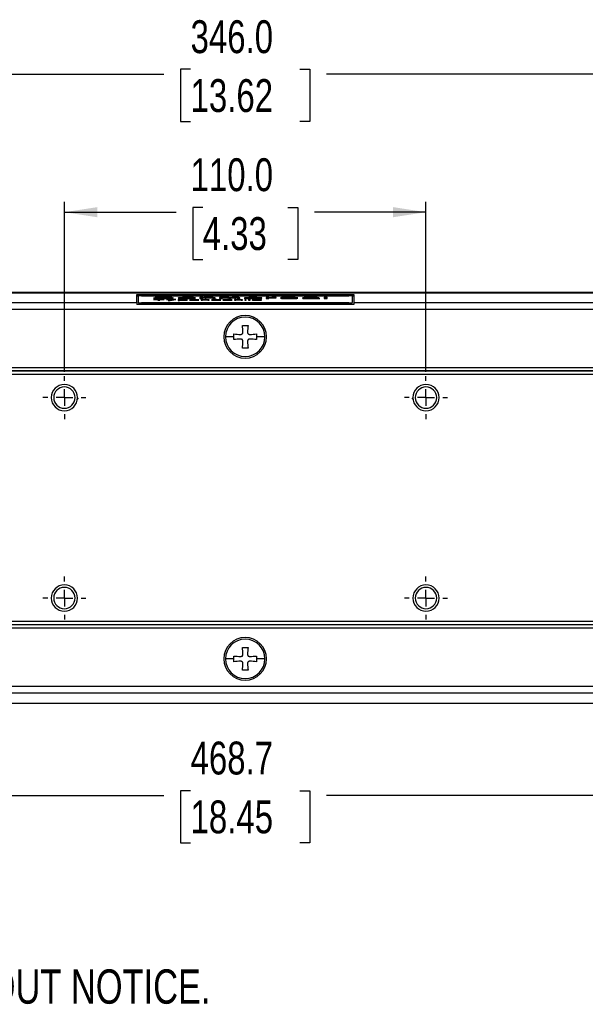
# Model space of a CAD drawing. Header units: millimetres. Extents: x 0 to 1118, y 0 to 848.
# Tile 2 of 17: x 345 to 517, y 48 to 348. Entities that reach past the tile are written whole.
import ezdxf

# ---------------------------------------------------------------- set-up
doc = ezdxf.new("R2010")
doc.units = ezdxf.units.MM
doc.linetypes.add('CENTERX2', pattern=[20.32, 12.7, -2.54, 2.54, -2.54])
doc.layers.add('CENTER', color=40, linetype='CENTERX2')
doc.layers.add('DIMENSIONS', color=140, linetype='Continuous', lineweight=25)
doc.layers.add('TEXT', color=140, linetype='Continuous', lineweight=25)
doc.styles.add('SLDTEXTSTYLE0', font='TXT', dxfattribs={"width": 0.75})
doc.dimstyles.new('SLDDIMSTYLE0', dxfattribs={"dimtxt": 10, "dimasz": 10, "dimexe": 0, "dimexo": 0.0625, "dimgap": 2.5, "dimtad": 0, "dimtih": 1, "dimtoh": 1, "dimdec": 1, "dimrnd": 1e-09, "dimzin": 12, "dimdsep": 46, "dimtxsty": 'SLDTEXTSTYLE0', "dimsah": 1, "dimcen": 0.09, "dimadec": 0, "dimazin": 3, "dimtfac": 1, "dimtdec": 1, "dimtofl": 0, "dimtmove": 0, "dimatfit": 3, "dimfxl": 0, "dimfrac": 2, "dimtolj": 1, "dimtzin": 12, "dimarcsym": 0})
doc.dimstyles.new('SLDDIMSTYLE2', dxfattribs={"dimtxt": 10, "dimasz": 10, "dimexe": 0, "dimexo": 0.0625, "dimgap": 2.5, "dimtad": 0, "dimtih": 1, "dimtoh": 1, "dimdec": 1, "dimrnd": 1e-09, "dimzin": 4, "dimdsep": 46, "dimtxsty": 'SLDTEXTSTYLE0', "dimsah": 1, "dimcen": 0.09, "dimadec": 0, "dimazin": 1, "dimtfac": 1, "dimtdec": 1, "dimtofl": 0, "dimtmove": 0, "dimatfit": 3, "dimfxl": 0, "dimfrac": 2, "dimtolj": 1, "dimtzin": 12, "dimarcsym": 0})

# ---------------------------------------------------------------- blocks, each defined once
blk = doc.blocks.new('SW_NOTE_0_2')
at = {"layer": 'TEXT', "color": 0, "insert": (7.83, -13.54), "char_height": 10.4394, "attachment_point": 1, "style": 'SLDTEXTSTYLE0'}
blk.add_mtext('1. DIMENSIONS CAN BE CHANGED BY MANUFACTURER WITHOUT NOTICE.', dxfattribs=at)
blk = doc.blocks.new('_D_8')
at = {"layer": 'DIMENSIONS'}
for p, q in [((358.36, 240.73), (358.36, 292.51)), ((400.43, 290.8), (397.39, 290.8)), ((397.39, 290.8), (397.39, 274.93)), ((426.29, 290.8), (429.34, 290.8)), ((429.34, 290.8), (429.34, 274.93)), ((468.36, 240.73), (468.36, 292.51)), ((358.36, 289.33), (392.31, 289.33)), ((468.36, 289.33), (434.41, 289.33)), ((397.39, 274.93), (400.43, 274.93)), ((429.34, 274.93), (426.29, 274.93))]:
    blk.add_line(p, q, dxfattribs=at)
for points in [[(358.36, 289.33), (368.36, 287.79), (368.36, 290.87)], [(468.36, 289.33), (458.36, 290.87), (458.36, 287.79)]]:
    blk.add_solid(points, dxfattribs=at)
at = {"layer": 'DIMENSIONS', "char_height": 10, "attachment_point": 1, "style": 'SLDTEXTSTYLE0'}
for s, insert in [('110.0', (396.74, 305.73)), ('4.33', (400.43, 287.82))]:
    blk.add_mtext(s, dxfattribs=dict(at, insert=insert))
blk = doc.blocks.new('_D_9')
at = {"layer": 'DIMENSIONS'}
for p, q in [((240.36, 241.24), (240.36, 334.51)), ((396.74, 332.8), (393.69, 332.8)), ((393.69, 332.8), (393.69, 316.93)), ((429.99, 332.8), (433.03, 332.8)), ((433.03, 332.8), (433.03, 316.93)), ((586.36, 241.24), (586.36, 334.51)), ((240.36, 331.33), (388.62, 331.33)), ((586.36, 331.33), (438.11, 331.33)), ((393.69, 316.93), (396.74, 316.93)), ((433.03, 316.93), (429.99, 316.93))]:
    blk.add_line(p, q, dxfattribs=at)
for points in [[(240.36, 331.33), (250.36, 329.79), (250.36, 332.87)], [(586.36, 331.33), (576.36, 332.87), (576.36, 329.79)]]:
    blk.add_solid(points, dxfattribs=at)
at = {"layer": 'DIMENSIONS', "char_height": 10, "attachment_point": 1, "style": 'SLDTEXTSTYLE0'}
for s, insert in [('346.0', (396.74, 347.73)), ('13.62', (396.74, 329.82))]:
    blk.add_mtext(s, dxfattribs=dict(at, insert=insert))
blk = doc.blocks.new('_D_10')
at = {"layer": 'DIMENSIONS'}
for p, q in [((179, 140.75), (179, 108.67)), ((647.73, 140.75), (647.73, 108.67)), ((179, 111.84), (388.62, 111.84)), ((396.74, 113.31), (393.69, 113.31)), ((393.69, 113.31), (393.69, 97.44)), ((429.99, 113.31), (433.03, 113.31)), ((433.03, 113.31), (433.03, 97.44)), ((647.73, 111.84), (438.11, 111.84)), ((393.69, 97.44), (396.74, 97.44)), ((433.03, 97.44), (429.99, 97.44))]:
    blk.add_line(p, q, dxfattribs=at)
for points in [[(179, 111.84), (189, 110.3), (189, 113.38)], [(647.73, 111.84), (637.73, 113.38), (637.73, 110.3)]]:
    blk.add_solid(points, dxfattribs=at)
at = {"layer": 'DIMENSIONS', "char_height": 10, "attachment_point": 1, "style": 'SLDTEXTSTYLE0'}
for s, insert in [('468.7', (396.74, 128.24)), ('18.45', (396.74, 110.33))]:
    blk.add_mtext(s, dxfattribs=dict(at, insert=insert))
blk = doc.blocks.new('SW_CENTERMARKSYMBOL_3')
at = {"layer": 'CENTER', "color": 0}
for p, q in [((0, 5.08), (0, 6.54)), ((-5.08, 0), (-6.54, 0)), ((0, 0), (-2.54, 0)), ((0, 0), (0, 2.54)), ((0, 0), (0, -2.54)), ((0, 0), (2.54, 0)), ((5.08, 0), (6.54, 0)), ((0, -5.08), (0, -6.54))]:
    blk.add_line(p, q, dxfattribs=at)
blk = doc.blocks.new('SW_CENTERMARKSYMBOL_4')
at = {"layer": 'CENTER', "color": 0}
for p, q in [((0, 5.08), (0, 6.54)), ((-5.08, 0), (-6.54, 0)), ((0, 0), (-2.54, 0)), ((0, 0), (0, 2.54)), ((0, 0), (0, -2.54)), ((0, 0), (2.54, 0)), ((5.08, 0), (6.54, 0)), ((0, -5.08), (0, -6.54))]:
    blk.add_line(p, q, dxfattribs=at)
blk = doc.blocks.new('SW_CENTERMARKSYMBOL_7')
at = {"layer": 'CENTER', "color": 0}
for p, q in [((0, 5.08), (0, 6.54)), ((-5.08, 0), (-6.54, 0)), ((0, 0), (-2.54, 0)), ((0, 0), (0, 2.54)), ((0, 0), (0, -2.54)), ((0, 0), (2.54, 0)), ((5.08, 0), (6.54, 0)), ((0, -5.08), (0, -6.54))]:
    blk.add_line(p, q, dxfattribs=at)
blk = doc.blocks.new('SW_CENTERMARKSYMBOL_8')
at = {"layer": 'CENTER', "color": 0}
for p, q in [((0, 5.08), (0, 6.54)), ((-5.08, 0), (-6.54, 0)), ((0, 0), (-2.54, 0)), ((0, 0), (0, 2.54)), ((0, 0), (0, -2.54)), ((0, 0), (2.54, 0)), ((5.08, 0), (6.54, 0)), ((0, -5.08), (0, -6.54))]:
    blk.add_line(p, q, dxfattribs=at)

msp = doc.modelspace()

# ---------------------------------------------------------------- linework, layer by layer
for p, q in [((244.54, 264.84), (582.19, 264.84)), ((582, 264.86), (244.72, 264.86)), ((380.36, 264.32), (446.36, 264.32)), ((380.36, 261.8), (380.36, 264.32)), ((380.86, 263.82), (380.36, 263.82)), ((380.86, 261.83), (380.86, 263.82)), ((381.86, 263.88), (444.86, 263.88)), ((446.36, 263.82), (445.86, 263.82)), ((445.86, 263.82), (445.86, 261.83)), ((446.36, 264.32), (446.36, 261.8)), ((244.72, 261.8), (380.36, 261.8)), ((380.36, 261.8), (380.36, 261.23)), ((446.36, 261.23), (380.36, 261.23)), ((380.86, 261.83), (380.86, 261.68)), ((444.86, 261.78), (381.86, 261.78)), ((381.86, 261.78), (381.86, 261.62)), ((381.86, 261.62), (444.86, 261.62)), ((386.42, 263.18), (385.42, 263.18)), ((385.42, 263.18), (385.59, 263.15)), ((388.75, 262.79), (385.42, 262.79)), ((385.42, 262.79), (385.42, 262.76)), ((385.42, 262.76), (386.82, 262.76)), ((385.59, 263.15), (386.09, 263.1)), ((386.09, 263.43), (385.92, 263.39)), ((385.92, 263.39), (385.92, 263.35)), ((385.92, 263.35), (386.09, 263.32)), ((386.76, 263.46), (386.09, 263.43)), ((386.09, 263.43), (386.09, 263.32)), ((386.09, 263.32), (386.76, 263.28)), ((386.09, 263.1), (386.92, 263.08)), ((386.59, 263.16), (386.42, 263.18)), ((386.42, 263.18), (386.42, 263.09)), ((386.76, 263.3), (386.58, 263.29)), ((387.09, 263.13), (386.59, 263.16)), ((386.59, 263.16), (386.59, 263.09)), ((387.42, 263.48), (386.76, 263.46)), ((386.76, 263.46), (386.76, 263.3)), ((386.92, 263.31), (386.76, 263.3)), ((386.76, 263.28), (387.42, 263.26)), ((386.82, 262.76), (386.82, 262.57)), ((387.35, 262.63), (386.82, 262.63)), ((386.82, 262.57), (387.35, 262.57)), ((386.92, 263.38), (387.09, 263.41)), ((386.92, 263.36), (386.92, 263.38)), ((387.09, 263.34), (386.92, 263.36)), ((386.92, 263.36), (386.92, 263.28)), ((386.92, 263.08), (387.76, 263.07)), ((387.09, 263.41), (387.59, 263.43)), ((387.59, 263.32), (387.09, 263.34)), ((387.09, 263.34), (387.09, 263.27)), ((387.76, 263.12), (387.09, 263.13)), ((387.09, 263.13), (387.09, 263.08)), ((387.35, 262.57), (387.35, 262.76)), ((387.35, 262.76), (388.75, 262.76)), ((388.09, 263.49), (387.42, 263.48)), ((387.42, 263.48), (387.42, 263.42)), ((387.42, 263.26), (388.09, 263.26)), ((387.59, 263.43), (388.09, 263.43)), ((388.09, 263.31), (387.59, 263.32)), ((387.59, 263.32), (387.59, 263.26)), ((389.09, 263.12), (387.76, 263.12)), ((387.76, 263.12), (387.76, 263.07)), ((387.76, 263.07), (389.09, 263.07)), ((388.92, 263.49), (388.09, 263.49)), ((388.09, 263.49), (388.09, 263.43)), ((388.09, 263.43), (389.09, 263.43)), ((389.09, 263.31), (388.09, 263.31)), ((388.09, 263.31), (388.09, 263.26)), ((388.09, 263.26), (389.09, 263.26)), ((388.75, 262.76), (388.75, 262.79)), ((389.76, 263.48), (388.92, 263.49)), ((388.92, 263.49), (388.92, 263.43)), ((389.09, 263.43), (389.59, 263.43)), ((389.92, 263.3), (389.09, 263.31)), ((389.09, 263.31), (389.09, 263.26)), ((389.09, 263.26), (389.76, 263.25)), ((389.76, 263.13), (389.09, 263.12)), ((389.09, 263.12), (389.09, 263.07)), ((389.09, 263.07), (389.92, 263.08)), ((389.45, 262.72), (390.67, 262.59)), ((389.97, 262.72), (389.45, 262.72)), ((389.59, 263.43), (389.92, 263.41)), ((390.42, 263.45), (389.76, 263.48)), ((389.76, 263.48), (389.76, 263.42)), ((389.76, 263.25), (390.26, 263.23)), ((390.26, 263.15), (389.76, 263.13)), ((389.76, 263.13), (389.76, 263.08)), ((389.92, 263.41), (390.09, 263.39)), ((390.59, 263.28), (389.92, 263.3)), ((389.92, 263.3), (389.92, 263.24)), ((389.92, 263.08), (390.59, 263.1)), ((390.93, 262.62), (389.97, 262.72)), ((389.97, 262.72), (389.97, 262.66)), ((390.67, 262.59), (389.97, 262.49)), ((389.97, 262.49), (390.5, 262.49)), ((390.09, 263.39), (391.09, 263.39)), ((390.26, 263.23), (390.59, 263.2)), ((390.59, 263.18), (390.26, 263.15)), ((390.26, 263.15), (390.26, 263.09)), ((390.92, 263.42), (390.42, 263.45)), ((390.42, 263.45), (390.42, 263.39)), ((390.5, 262.49), (392.25, 262.72)), ((391.26, 263.25), (390.59, 263.28)), ((390.59, 263.28), (390.59, 263.2)), ((390.59, 263.2), (390.59, 263.18)), ((390.59, 263.18), (390.59, 263.1)), ((390.59, 263.1), (391.26, 263.13)), ((390.84, 263.11), (390.59, 263.12)), ((390.67, 262.52), (390.67, 262.59)), ((391.09, 263.39), (390.92, 263.42)), ((390.92, 263.42), (390.92, 263.39)), ((391.72, 262.72), (390.93, 262.62)), ((390.93, 262.62), (390.93, 262.55)), ((391.59, 263.21), (391.26, 263.25)), ((391.26, 263.25), (391.26, 263.13)), ((391.26, 263.13), (391.59, 263.17)), ((391.59, 263.17), (391.59, 263.21)), ((392.25, 262.72), (391.72, 262.72)), ((391.72, 262.72), (391.72, 262.65)), ((393.09, 263.26), (392.92, 263.21)), ((392.92, 263.21), (393.09, 263.16)), ((393.38, 262.72), (392.95, 262.72)), ((392.95, 262.72), (392.95, 262.49)), ((393.38, 262.56), (392.95, 262.56)), ((392.95, 262.49), (393.38, 262.49)), ((393.42, 263.3), (393.09, 263.26)), ((393.09, 263.26), (393.09, 263.16)), ((393.09, 263.16), (393.42, 263.12)), ((393.42, 263.14), (393.34, 263.13)), ((393.38, 262.69), (393.38, 262.72)), ((393.47, 262.7), (393.38, 262.69)), ((393.38, 262.69), (393.38, 262.67)), ((393.56, 262.68), (393.38, 262.67)), ((393.38, 262.67), (393.38, 262.62)), ((393.38, 262.62), (393.56, 262.61)), ((393.38, 262.62), (393.38, 262.6)), ((393.38, 262.49), (393.38, 262.6)), ((393.38, 262.6), (393.47, 262.59)), ((393.76, 263.32), (393.42, 263.3)), ((393.42, 263.3), (393.42, 263.14)), ((393.76, 263.16), (393.42, 263.14)), ((393.42, 263.12), (393.76, 263.1)), ((393.65, 262.71), (393.47, 262.7)), ((393.47, 262.7), (393.47, 262.67)), ((393.47, 262.59), (393.65, 262.58)), ((393.82, 262.69), (393.56, 262.68)), ((393.56, 262.61), (393.82, 262.6)), ((393.56, 262.58), (393.56, 262.61)), ((393.82, 262.71), (393.65, 262.71)), ((393.65, 262.71), (393.65, 262.68)), ((393.65, 262.58), (393.82, 262.57)), ((394.26, 263.34), (393.76, 263.32)), ((393.76, 263.32), (393.76, 263.22)), ((393.76, 263.22), (393.92, 263.26)), ((393.76, 263.19), (393.76, 263.22)), ((394.09, 263.15), (393.76, 263.19)), ((393.76, 263.19), (393.76, 263.1)), ((393.76, 263.1), (394.26, 263.09)), ((394.17, 262.72), (393.82, 262.71)), ((393.82, 262.71), (393.82, 262.69)), ((394.17, 262.69), (393.82, 262.69)), ((393.82, 262.6), (394.17, 262.59)), ((393.82, 262.57), (393.82, 262.6)), ((393.82, 262.57), (394.17, 262.57)), ((393.92, 263.26), (394.09, 263.27)), ((394.09, 263.27), (394.59, 263.3)), ((394.59, 263.12), (394.09, 263.15)), ((394.09, 263.15), (394.09, 263.09)), ((394.7, 262.72), (394.17, 262.72)), ((394.17, 262.72), (394.17, 262.69)), ((394.7, 262.69), (394.17, 262.69)), ((394.17, 262.57), (394.17, 262.59)), ((394.17, 262.59), (394.52, 262.59)), ((394.17, 262.57), (394.7, 262.57)), ((394.76, 263.35), (394.26, 263.34)), ((394.26, 263.34), (394.26, 263.28)), ((394.26, 263.09), (394.76, 263.08)), ((394.52, 262.59), (394.87, 262.6)), ((394.52, 262.57), (394.52, 262.59)), ((394.59, 263.3), (394.92, 263.31)), ((395.59, 263.1), (394.59, 263.12)), ((394.59, 263.12), (394.59, 263.08)), ((395.05, 262.71), (394.7, 262.72)), ((394.7, 262.72), (394.7, 262.69)), ((395.05, 262.68), (394.7, 262.69)), ((394.7, 262.57), (395.05, 262.57)), ((395.76, 263.35), (394.76, 263.35)), ((394.76, 263.35), (394.76, 263.31)), ((394.76, 263.08), (395.76, 263.07)), ((394.87, 262.6), (395.13, 262.61)), ((394.87, 262.57), (394.87, 262.6)), ((394.92, 263.31), (395.59, 263.32)), ((395.31, 262.7), (395.05, 262.71)), ((395.05, 262.71), (395.05, 262.68)), ((395.22, 262.67), (395.05, 262.68)), ((395.05, 262.57), (395.31, 262.58)), ((395.13, 262.61), (395.22, 262.61)), ((395.13, 262.58), (395.13, 262.61)), ((395.31, 262.66), (395.22, 262.67)), ((395.22, 262.61), (395.31, 262.63)), ((395.22, 262.58), (395.22, 262.61)), ((395.57, 262.69), (395.31, 262.7)), ((395.31, 262.7), (395.31, 262.66)), ((395.31, 262.63), (395.31, 262.66)), ((395.31, 262.58), (395.31, 262.63)), ((395.31, 262.58), (395.66, 262.61)), ((395.66, 262.68), (395.57, 262.69)), ((395.57, 262.69), (395.57, 262.6)), ((395.59, 263.32), (396.76, 263.31)), ((396.76, 263.11), (395.59, 263.1)), ((395.59, 263.1), (395.59, 263.07)), ((395.75, 262.66), (395.66, 262.68)), ((395.66, 262.68), (395.66, 262.61)), ((395.66, 262.61), (395.75, 262.62)), ((395.75, 262.62), (395.75, 262.66)), ((396.92, 263.35), (395.76, 263.35)), ((395.76, 263.35), (395.76, 263.32)), ((395.76, 263.07), (396.92, 263.08)), ((396.53, 262.67), (396.45, 262.64)), ((396.45, 262.64), (396.53, 262.61)), ((396.71, 262.69), (396.53, 262.67)), ((396.53, 262.67), (396.53, 262.61)), ((396.53, 262.61), (396.71, 262.6)), ((396.88, 262.7), (396.71, 262.69)), ((396.71, 262.69), (396.71, 262.6)), ((396.71, 262.6), (396.88, 262.59)), ((396.76, 263.31), (397.26, 263.29)), ((397.26, 263.13), (396.76, 263.11)), ((396.76, 263.11), (396.76, 263.08)), ((397.15, 262.71), (396.88, 262.7)), ((396.88, 262.7), (396.88, 262.64)), ((396.88, 262.63), (396.88, 262.64)), ((396.88, 262.64), (399.25, 262.64)), ((396.97, 262.62), (396.88, 262.63)), ((396.88, 262.63), (396.88, 262.59)), ((396.88, 262.59), (397.15, 262.58)), ((397.59, 263.33), (396.92, 263.35)), ((396.92, 263.35), (396.92, 263.3)), ((396.92, 263.08), (397.59, 263.1)), ((397.06, 262.68), (396.97, 262.67)), ((396.97, 262.67), (396.97, 262.66)), ((396.97, 262.66), (398.81, 262.66)), ((396.97, 262.64), (396.97, 262.66)), ((397.06, 262.61), (396.97, 262.62)), ((396.97, 262.62), (396.97, 262.58)), ((397.06, 262.68), (397.32, 262.69)), ((397.32, 262.6), (397.06, 262.61)), ((397.06, 262.61), (397.06, 262.58)), ((397.41, 262.71), (397.15, 262.71)), ((397.15, 262.71), (397.15, 262.68)), ((397.15, 262.58), (397.41, 262.57)), ((397.26, 263.29), (397.42, 263.26)), ((397.42, 263.16), (397.26, 263.13)), ((397.26, 263.13), (397.26, 263.09)), ((397.32, 262.69), (397.5, 262.69)), ((397.5, 262.59), (397.32, 262.6)), ((397.32, 262.6), (397.32, 262.57)), ((397.93, 262.72), (397.41, 262.71)), ((397.41, 262.71), (397.41, 262.69)), ((397.41, 262.57), (397.93, 262.57)), ((397.42, 263.26), (398.26, 263.26)), ((398.26, 263.16), (397.42, 263.16)), ((397.42, 263.16), (397.42, 263.09)), ((397.5, 262.69), (397.85, 262.7)), ((397.85, 262.59), (397.5, 262.59)), ((397.5, 262.59), (397.5, 262.57)), ((398.09, 263.3), (397.59, 263.33)), ((397.59, 263.33), (397.59, 263.26)), ((397.59, 263.1), (398.09, 263.12)), ((397.85, 262.7), (398.37, 262.69)), ((398.46, 262.59), (397.85, 262.59)), ((397.85, 262.59), (397.85, 262.57)), ((398.46, 262.71), (397.93, 262.72)), ((397.93, 262.72), (397.93, 262.7)), ((397.93, 262.57), (398.55, 262.57)), ((398.26, 263.26), (398.09, 263.3)), ((398.09, 263.3), (398.09, 263.26)), ((398.09, 263.12), (398.26, 263.16)), ((398.37, 262.69), (398.63, 262.68)), ((398.9, 262.7), (398.46, 262.71)), ((398.46, 262.71), (398.46, 262.69)), ((398.72, 262.6), (398.46, 262.59)), ((398.46, 262.59), (398.46, 262.57)), ((398.55, 262.57), (398.9, 262.58)), ((398.63, 262.68), (398.81, 262.67)), ((398.81, 262.61), (398.72, 262.6)), ((398.72, 262.6), (398.72, 262.58)), ((398.81, 262.67), (398.81, 262.66)), ((398.81, 262.64), (398.81, 262.66)), ((399.25, 262.61), (398.81, 262.61)), ((398.81, 262.61), (398.81, 262.58)), ((399.16, 262.68), (398.9, 262.7)), ((398.9, 262.7), (398.9, 262.64)), ((398.9, 262.58), (399.16, 262.6)), ((399.25, 262.66), (399.16, 262.68)), ((399.16, 262.68), (399.16, 262.64)), ((399.16, 262.6), (399.25, 262.61)), ((399.25, 262.64), (399.25, 262.66)), ((400.42, 263.49), (399.59, 263.49)), ((399.59, 263.49), (399.59, 263.07)), ((400.42, 263.33), (399.59, 263.33)), ((399.59, 263.07), (400.42, 263.07)), ((400.38, 262.72), (399.95, 262.72)), ((399.95, 262.72), (399.95, 262.57)), ((399.95, 262.57), (400.38, 262.57)), ((400.38, 262.69), (400.38, 262.72)), ((400.56, 262.7), (400.38, 262.69)), ((400.38, 262.69), (400.38, 262.68)), ((400.38, 262.57), (400.38, 262.68)), ((400.38, 262.68), (400.56, 262.68)), ((400.42, 263.31), (400.42, 263.49)), ((400.76, 263.33), (400.42, 263.31)), ((400.42, 263.31), (400.42, 263.27)), ((400.42, 263.27), (400.76, 263.29)), ((400.42, 263.07), (400.42, 263.27)), ((400.82, 262.71), (400.56, 262.7)), ((400.56, 262.7), (400.56, 262.68)), ((400.56, 262.68), (400.82, 262.69)), ((401.26, 263.35), (400.76, 263.33)), ((400.76, 263.33), (400.76, 263.29)), ((400.76, 263.29), (401.26, 263.31)), ((401.17, 262.72), (400.82, 262.71)), ((400.82, 262.71), (400.82, 262.69)), ((400.82, 262.69), (401.17, 262.7)), ((401.52, 262.72), (401.17, 262.72)), ((401.17, 262.72), (401.17, 262.7)), ((401.17, 262.7), (401.52, 262.69)), ((401.92, 263.35), (401.26, 263.35)), ((401.26, 263.35), (401.26, 263.31)), ((401.26, 263.31), (401.92, 263.32)), ((401.78, 262.71), (401.52, 262.72)), ((401.52, 262.72), (401.52, 262.69)), ((401.52, 262.69), (401.7, 262.69)), ((401.7, 262.69), (401.87, 262.68)), ((402.05, 262.7), (401.78, 262.71)), ((401.78, 262.71), (401.78, 262.68)), ((401.87, 262.68), (401.96, 262.66)), ((402.59, 263.35), (401.92, 263.35)), ((401.92, 263.35), (401.92, 263.32)), ((401.92, 263.32), (402.59, 263.31)), ((401.96, 262.66), (401.96, 262.57)), ((401.96, 262.57), (402.4, 262.57)), ((402.22, 262.69), (402.05, 262.7)), ((402.05, 262.7), (402.05, 262.57)), ((402.31, 262.68), (402.22, 262.69)), ((402.22, 262.69), (402.22, 262.57)), ((402.4, 262.66), (402.31, 262.68)), ((402.31, 262.68), (402.31, 262.57)), ((402.4, 262.57), (402.4, 262.66)), ((403.09, 263.35), (402.59, 263.35)), ((402.59, 263.35), (402.59, 263.31)), ((402.59, 263.31), (402.92, 263.3)), ((402.92, 263.3), (403.26, 263.28)), ((403.59, 263.33), (403.09, 263.35)), ((403.09, 263.35), (403.09, 263.29)), ((403.27, 262.7), (403.1, 262.69)), ((403.1, 262.69), (403.1, 262.68)), ((403.1, 262.68), (403.27, 262.66)), ((403.53, 262.61), (403.1, 262.61)), ((403.1, 262.61), (403.27, 262.59)), ((403.26, 263.28), (403.42, 263.25)), ((403.62, 262.71), (403.27, 262.7)), ((403.27, 262.7), (403.27, 262.66)), ((403.27, 262.66), (403.62, 262.65)), ((403.27, 262.59), (403.53, 262.58)), ((403.42, 263.25), (403.42, 263.07)), ((403.59, 263.17), (403.42, 263.17)), ((403.42, 263.07), (404.26, 263.07)), ((403.53, 262.68), (403.62, 262.69)), ((403.62, 262.67), (403.53, 262.68)), ((403.53, 262.65), (403.53, 262.68)), ((403.62, 262.6), (403.53, 262.61)), ((403.53, 262.61), (403.53, 262.58)), ((403.53, 262.58), (403.8, 262.57)), ((403.92, 263.31), (403.59, 263.33)), ((403.59, 263.33), (403.59, 263.17)), ((403.92, 263.15), (403.59, 263.17)), ((404.15, 262.72), (403.62, 262.71)), ((403.62, 262.71), (403.62, 262.69)), ((403.62, 262.69), (403.8, 262.69)), ((403.88, 262.66), (403.62, 262.67)), ((403.62, 262.67), (403.62, 262.65)), ((403.62, 262.65), (405.11, 262.62)), ((403.8, 262.59), (403.62, 262.6)), ((403.62, 262.6), (403.62, 262.58)), ((403.8, 262.69), (404.15, 262.7)), ((404.32, 262.59), (403.8, 262.59)), ((403.8, 262.59), (403.8, 262.57)), ((403.8, 262.57), (404.32, 262.57)), ((405.37, 262.64), (403.88, 262.66)), ((403.88, 262.66), (403.88, 262.64)), ((404.09, 263.29), (403.92, 263.31)), ((403.92, 263.31), (403.92, 263.15)), ((404.09, 263.13), (403.92, 263.15)), ((404.26, 263.25), (404.09, 263.29)), ((404.09, 263.29), (404.09, 263.13)), ((404.26, 263.09), (404.09, 263.13)), ((404.67, 262.72), (404.15, 262.72)), ((404.15, 262.72), (404.15, 262.7)), ((404.15, 262.7), (404.67, 262.7)), ((404.26, 263.07), (404.26, 263.25)), ((404.85, 262.59), (404.32, 262.59)), ((404.32, 262.59), (404.32, 262.57)), ((404.32, 262.57), (404.85, 262.57)), ((405.2, 262.71), (404.67, 262.72)), ((404.67, 262.72), (404.67, 262.7)), ((404.67, 262.7), (405.2, 262.69)), ((405.2, 262.59), (404.85, 262.59)), ((404.85, 262.59), (404.85, 262.57)), ((404.85, 262.57), (405.37, 262.57)), ((405.11, 262.62), (405.37, 262.61)), ((405.46, 262.71), (405.2, 262.71)), ((405.2, 262.71), (405.2, 262.69)), ((405.2, 262.69), (405.37, 262.69)), ((405.37, 262.6), (405.2, 262.59)), ((405.2, 262.59), (405.2, 262.57)), ((405.37, 262.69), (405.46, 262.68)), ((405.72, 262.62), (405.37, 262.64)), ((405.37, 262.64), (405.37, 262.61)), ((405.37, 262.61), (405.46, 262.61)), ((405.46, 262.61), (405.37, 262.6)), ((405.37, 262.6), (405.37, 262.57)), ((405.37, 262.57), (405.72, 262.58)), ((405.72, 262.7), (405.46, 262.71)), ((405.46, 262.71), (405.46, 262.68)), ((405.46, 262.68), (405.9, 262.68)), ((405.46, 262.61), (405.46, 262.57)), ((406.42, 263.35), (405.59, 263.35)), ((405.59, 263.35), (405.59, 263.07)), ((406.42, 263.19), (405.59, 263.19)), ((405.59, 263.07), (406.42, 263.07)), ((405.9, 262.68), (405.72, 262.7)), ((405.72, 262.7), (405.72, 262.68)), ((405.9, 262.61), (405.72, 262.62)), ((405.72, 262.62), (405.72, 262.58)), ((405.72, 262.58), (405.9, 262.6)), ((405.9, 262.6), (405.9, 262.61)), ((406.76, 263.35), (406.42, 263.33)), ((406.42, 263.33), (406.42, 263.35)), ((406.42, 263.33), (406.42, 263.29)), ((406.42, 263.29), (406.76, 263.31)), ((406.42, 263.07), (406.42, 263.29)), ((406.68, 262.67), (406.6, 262.64)), ((406.6, 262.64), (406.68, 262.61)), ((406.86, 262.69), (406.68, 262.67)), ((406.68, 262.67), (406.68, 262.61)), ((406.68, 262.61), (406.86, 262.6)), ((407.26, 263.35), (406.76, 263.35)), ((406.76, 263.35), (406.76, 263.31)), ((406.76, 263.31), (407.26, 263.32)), ((407.03, 262.7), (406.86, 262.69)), ((406.86, 262.69), (406.86, 262.6)), ((406.86, 262.6), (407.03, 262.59)), ((407.3, 262.71), (407.03, 262.7)), ((407.03, 262.7), (407.03, 262.65)), ((407.03, 262.65), (407.12, 262.67)), ((407.03, 262.63), (407.03, 262.65)), ((407.21, 262.61), (407.03, 262.63)), ((407.03, 262.63), (407.03, 262.59)), ((407.03, 262.59), (407.3, 262.58)), ((407.12, 262.67), (407.21, 262.68)), ((407.21, 262.68), (407.47, 262.69)), ((407.47, 262.6), (407.21, 262.61)), ((407.21, 262.61), (407.21, 262.58)), ((407.92, 263.35), (407.26, 263.35)), ((407.26, 263.35), (407.26, 263.32)), ((407.26, 263.32), (407.59, 263.32)), ((407.56, 262.71), (407.3, 262.71)), ((407.3, 262.71), (407.3, 262.68)), ((407.3, 262.58), (407.56, 262.57)), ((407.47, 262.69), (407.65, 262.69)), ((408, 262.59), (407.47, 262.6)), ((407.47, 262.6), (407.47, 262.57)), ((408.08, 262.72), (407.56, 262.71)), ((407.56, 262.71), (407.56, 262.69)), ((407.56, 262.57), (408.08, 262.57)), ((407.59, 263.32), (407.92, 263.31)), ((407.65, 262.69), (408, 262.7)), ((408.42, 263.35), (407.92, 263.35)), ((407.92, 263.35), (407.92, 263.31)), ((407.92, 263.31), (408.09, 263.3)), ((408, 262.7), (408.61, 262.69)), ((408.61, 262.59), (408, 262.59)), ((408, 262.59), (408, 262.57)), ((408.7, 262.71), (408.08, 262.72)), ((408.08, 262.72), (408.08, 262.7)), ((408.08, 262.57), (408.7, 262.57)), ((408.09, 263.3), (408.26, 263.28)), ((408.26, 263.28), (408.26, 263.07)), ((408.42, 263.19), (408.26, 263.19)), ((408.26, 263.07), (409.09, 263.07)), ((408.92, 263.32), (408.42, 263.35)), ((408.42, 263.35), (408.42, 263.19)), ((408.92, 263.16), (408.42, 263.19)), ((408.61, 262.69), (408.87, 262.68)), ((408.87, 262.6), (408.61, 262.59)), ((408.61, 262.59), (408.61, 262.57)), ((409.05, 262.7), (408.7, 262.71)), ((408.7, 262.71), (408.7, 262.69)), ((408.7, 262.57), (409.05, 262.58)), ((408.87, 262.68), (408.96, 262.67)), ((408.96, 262.61), (408.87, 262.6)), ((408.87, 262.6), (408.87, 262.58)), ((409.42, 263.35), (408.92, 263.32)), ((408.92, 263.32), (408.92, 263.16)), ((409.09, 263.17), (408.92, 263.16)), ((408.96, 262.67), (409.4, 262.67)), ((409.4, 262.61), (408.96, 262.61)), ((408.96, 262.61), (408.96, 262.58)), ((409.31, 262.69), (409.05, 262.7)), ((409.05, 262.7), (409.05, 262.67)), ((409.05, 262.58), (409.31, 262.6)), ((409.09, 263.28), (409.26, 263.3)), ((409.09, 263.07), (409.09, 263.28)), ((409.26, 263.3), (409.42, 263.31)), ((409.4, 262.67), (409.31, 262.69)), ((409.31, 262.69), (409.31, 262.67)), ((409.31, 262.6), (409.4, 262.61)), ((409.92, 263.35), (409.42, 263.35)), ((409.42, 263.35), (409.42, 263.31)), ((409.42, 263.31), (409.76, 263.32)), ((409.76, 263.32), (410.26, 263.32)), ((410.59, 263.35), (409.92, 263.35)), ((409.92, 263.35), (409.92, 263.32)), ((410.53, 262.79), (410.1, 262.79)), ((410.1, 262.79), (410.1, 262.57)), ((410.53, 262.63), (410.1, 262.63)), ((410.1, 262.57), (410.53, 262.57)), ((410.26, 263.32), (410.59, 263.31)), ((410.53, 262.69), (410.53, 262.79)), ((410.71, 262.7), (410.53, 262.69)), ((410.53, 262.69), (410.53, 262.68)), ((410.53, 262.57), (410.53, 262.68)), ((410.53, 262.68), (410.71, 262.68)), ((411.09, 263.35), (410.59, 263.35)), ((410.59, 263.35), (410.59, 263.31)), ((410.59, 263.31), (410.76, 263.3)), ((410.97, 262.71), (410.71, 262.7)), ((410.71, 262.7), (410.71, 262.68)), ((410.71, 262.68), (410.97, 262.69)), ((410.76, 263.3), (410.92, 263.28)), ((410.92, 263.28), (410.92, 263.07)), ((411.09, 263.19), (410.92, 263.19)), ((410.92, 263.07), (411.76, 263.07)), ((411.32, 262.72), (410.97, 262.71)), ((410.97, 262.71), (410.97, 262.69)), ((410.97, 262.69), (411.32, 262.7)), ((411.42, 263.33), (411.09, 263.35)), ((411.09, 263.35), (411.09, 263.19)), ((411.42, 263.17), (411.09, 263.19)), ((411.67, 262.72), (411.32, 262.72)), ((411.32, 262.72), (411.32, 262.7)), ((411.32, 262.7), (411.67, 262.69)), ((411.76, 263.28), (411.42, 263.33)), ((411.42, 263.33), (411.42, 263.17)), ((411.76, 263.12), (411.42, 263.17)), ((411.93, 262.71), (411.67, 262.72)), ((411.67, 262.72), (411.67, 262.69)), ((411.67, 262.69), (411.85, 262.69)), ((411.76, 263.07), (411.76, 263.28)), ((411.85, 262.69), (412.02, 262.68)), ((412.2, 262.7), (411.93, 262.71)), ((411.93, 262.71), (411.93, 262.68)), ((412.02, 262.68), (412.11, 262.66)), ((412.11, 262.66), (412.11, 262.57)), ((412.11, 262.57), (412.55, 262.57)), ((412.37, 262.69), (412.2, 262.7)), ((412.2, 262.7), (412.2, 262.57)), ((412.46, 262.68), (412.37, 262.69)), ((412.37, 262.69), (412.37, 262.57)), ((412.55, 262.66), (412.46, 262.68)), ((412.46, 262.68), (412.46, 262.57)), ((412.55, 262.57), (412.55, 262.66)), ((413.26, 263.26), (413.09, 263.21)), ((413.09, 263.21), (413.26, 263.16)), ((413.68, 262.79), (413.25, 262.79)), ((413.25, 262.79), (413.25, 262.76)), ((413.25, 262.76), (413.68, 262.76)), ((413.68, 262.72), (413.25, 262.72)), ((413.25, 262.72), (413.25, 262.57)), ((413.25, 262.57), (413.68, 262.57)), ((413.59, 263.3), (413.26, 263.26)), ((413.26, 263.26), (413.26, 263.16)), ((413.26, 263.16), (413.59, 263.12)), ((413.5, 263.13), (413.59, 263.14)), ((413.92, 263.32), (413.59, 263.3)), ((413.59, 263.3), (413.59, 263.14)), ((413.59, 263.14), (413.92, 263.16)), ((413.59, 263.12), (413.92, 263.1)), ((413.68, 262.76), (413.68, 262.79)), ((413.68, 262.57), (413.68, 262.72)), ((414.42, 263.34), (413.92, 263.32)), ((413.92, 263.32), (413.92, 263.21)), ((413.92, 263.19), (413.92, 263.21)), ((413.92, 263.21), (418.42, 263.21)), ((414.09, 263.17), (413.92, 263.19)), ((413.92, 263.19), (413.92, 263.1)), ((413.92, 263.1), (414.42, 263.09)), ((414.26, 263.27), (414.09, 263.26)), ((414.09, 263.26), (414.09, 263.25)), ((414.09, 263.21), (414.09, 263.25)), ((414.09, 263.25), (417.59, 263.25)), ((414.26, 263.15), (414.09, 263.17)), ((414.09, 263.17), (414.09, 263.1)), ((414.26, 263.27), (414.76, 263.3)), ((414.76, 263.12), (414.26, 263.15)), ((414.26, 263.15), (414.26, 263.09)), ((414.82, 262.79), (414.38, 262.79)), ((414.38, 262.79), (414.38, 262.57)), ((414.82, 262.63), (414.38, 262.63)), ((414.38, 262.57), (414.82, 262.57)), ((414.92, 263.35), (414.42, 263.34)), ((414.42, 263.34), (414.42, 263.28)), ((414.42, 263.09), (414.92, 263.08)), ((414.76, 263.3), (415.09, 263.31)), ((415.09, 263.11), (414.76, 263.12)), ((414.76, 263.12), (414.76, 263.08)), ((414.82, 262.57), (414.82, 262.79)), ((415.92, 263.35), (414.92, 263.35)), ((414.92, 263.35), (414.92, 263.31)), ((414.92, 263.08), (415.92, 263.07)), ((415.09, 263.31), (415.76, 263.32)), ((415.76, 263.1), (415.09, 263.11)), ((415.09, 263.11), (415.09, 263.08)), ((415.61, 262.68), (415.52, 262.66)), ((415.52, 262.66), (415.52, 262.62)), ((415.52, 262.62), (415.61, 262.61)), ((415.7, 262.69), (415.61, 262.68)), ((415.61, 262.68), (415.61, 262.61)), ((415.61, 262.61), (415.7, 262.6)), ((415.96, 262.7), (415.7, 262.69)), ((415.7, 262.69), (415.7, 262.6)), ((415.7, 262.6), (415.96, 262.58)), ((415.76, 263.32), (416.76, 263.31)), ((416.92, 263.11), (415.76, 263.1)), ((415.76, 263.1), (415.76, 263.07)), ((416.92, 263.35), (415.92, 263.35)), ((415.92, 263.35), (415.92, 263.32)), ((415.92, 263.07), (417.09, 263.08)), ((416.22, 262.71), (415.96, 262.7)), ((415.96, 262.7), (415.96, 262.66)), ((416.05, 262.67), (415.96, 262.66)), ((415.96, 262.66), (415.96, 262.63)), ((415.96, 262.63), (416.13, 262.61)), ((415.96, 262.58), (415.96, 262.63)), ((415.96, 262.58), (416.22, 262.57)), ((416.22, 262.68), (416.05, 262.67)), ((416.13, 262.61), (416.4, 262.6)), ((416.13, 262.58), (416.13, 262.61)), ((416.57, 262.72), (416.22, 262.71)), ((416.22, 262.71), (416.22, 262.68)), ((416.57, 262.69), (416.22, 262.68)), ((416.22, 262.57), (416.57, 262.57)), ((416.4, 262.6), (416.75, 262.59)), ((416.4, 262.57), (416.4, 262.6)), ((417.1, 262.72), (416.57, 262.72)), ((416.57, 262.72), (416.57, 262.69)), ((417.1, 262.69), (416.57, 262.69)), ((416.57, 262.57), (417.1, 262.57)), ((416.75, 262.59), (417.1, 262.59)), ((416.75, 262.57), (416.75, 262.59)), ((416.76, 263.31), (417.26, 263.29)), ((417.76, 263.32), (416.92, 263.35)), ((416.92, 263.35), (416.92, 263.3)), ((417.42, 263.13), (416.92, 263.11)), ((416.92, 263.11), (416.92, 263.08)), ((417.09, 263.08), (417.76, 263.1)), ((417.45, 262.71), (417.1, 262.72)), ((417.1, 262.72), (417.1, 262.69)), ((417.45, 262.69), (417.1, 262.69)), ((417.1, 262.59), (417.45, 262.6)), ((417.1, 262.57), (417.1, 262.59)), ((417.1, 262.57), (417.45, 262.57)), ((417.26, 263.29), (417.59, 263.26)), ((417.59, 263.16), (417.42, 263.13)), ((417.42, 263.13), (417.42, 263.09)), ((417.62, 262.71), (417.45, 262.71)), ((417.45, 262.71), (417.45, 262.69)), ((417.71, 262.68), (417.45, 262.69)), ((417.45, 262.6), (417.71, 262.61)), ((417.45, 262.57), (417.45, 262.6)), ((417.45, 262.57), (417.62, 262.58)), ((417.59, 263.26), (417.59, 263.25)), ((417.59, 263.21), (417.59, 263.25)), ((418.42, 263.16), (417.59, 263.16)), ((417.59, 263.16), (417.59, 263.09)), ((417.8, 262.7), (417.62, 262.71)), ((417.62, 262.71), (417.62, 262.68)), ((417.62, 262.58), (417.8, 262.59)), ((417.88, 262.67), (417.71, 262.68)), ((417.71, 262.61), (417.88, 262.62)), ((417.71, 262.58), (417.71, 262.61)), ((418.26, 263.28), (417.76, 263.32)), ((417.76, 263.32), (417.76, 263.21)), ((417.76, 263.1), (418.26, 263.12)), ((417.88, 262.69), (417.8, 262.7)), ((417.8, 262.7), (417.8, 262.67)), ((417.8, 262.59), (417.88, 262.6)), ((418.32, 262.79), (417.88, 262.79)), ((417.88, 262.79), (417.88, 262.69)), ((417.88, 262.69), (417.88, 262.67)), ((417.88, 262.62), (417.88, 262.67)), ((418.32, 262.63), (417.88, 262.63)), ((417.88, 262.62), (417.88, 262.6)), ((417.88, 262.6), (417.88, 262.57)), ((417.88, 262.57), (418.32, 262.57)), ((418.42, 263.25), (418.26, 263.28)), ((418.26, 263.28), (418.26, 263.21)), ((418.26, 263.12), (418.42, 263.16)), ((418.32, 262.57), (418.32, 262.79)), ((418.42, 263.21), (418.42, 263.25)), ((420.59, 263.35), (419.76, 263.35)), ((419.76, 263.35), (419.76, 263.07)), ((420.59, 263.19), (419.76, 263.19)), ((419.76, 263.07), (420.59, 263.07)), ((420.59, 263.3), (420.59, 263.35)), ((420.92, 263.32), (420.59, 263.3)), ((420.59, 263.3), (420.59, 263.25)), ((420.59, 263.25), (421.09, 263.28)), ((420.59, 263.07), (420.59, 263.25)), ((421.42, 263.34), (420.92, 263.32)), ((420.92, 263.32), (420.92, 263.27)), ((421.09, 263.28), (421.76, 263.3)), ((421.92, 263.35), (421.42, 263.34)), ((421.42, 263.34), (421.42, 263.29)), ((421.76, 263.3), (422.76, 263.31)), ((422.76, 263.35), (421.92, 263.35)), ((421.92, 263.35), (421.92, 263.3)), ((422.76, 263.31), (422.76, 263.35)), ((424.42, 263.33), (424.09, 263.3)), ((424.09, 263.3), (424.09, 263.28)), ((424.09, 263.28), (424.42, 263.25)), ((424.92, 263.14), (424.09, 263.14)), ((424.09, 263.14), (424.42, 263.1)), ((425.09, 263.35), (424.42, 263.33)), ((424.42, 263.33), (424.42, 263.25)), ((424.42, 263.25), (425.09, 263.22)), ((424.42, 263.1), (424.92, 263.09)), ((424.92, 263.28), (425.09, 263.3)), ((425.09, 263.26), (424.92, 263.28)), ((424.92, 263.23), (424.92, 263.28)), ((425.09, 263.12), (424.92, 263.14)), ((424.92, 263.14), (424.92, 263.09)), ((424.92, 263.09), (425.42, 263.08)), ((426.09, 263.35), (425.09, 263.35)), ((425.09, 263.35), (425.09, 263.3)), ((425.09, 263.3), (425.42, 263.31)), ((425.59, 263.25), (425.09, 263.26)), ((425.09, 263.26), (425.09, 263.22)), ((425.09, 263.22), (427.92, 263.18)), ((425.42, 263.11), (425.09, 263.12)), ((425.09, 263.12), (425.09, 263.08)), ((425.42, 263.31), (426.09, 263.32)), ((426.42, 263.1), (425.42, 263.11)), ((425.42, 263.11), (425.42, 263.08)), ((425.42, 263.08), (426.42, 263.07)), ((428.42, 263.2), (425.59, 263.25)), ((425.59, 263.25), (425.59, 263.21)), ((427.09, 263.35), (426.09, 263.35)), ((426.09, 263.35), (426.09, 263.32)), ((426.09, 263.32), (427.09, 263.32)), ((427.42, 263.1), (426.42, 263.1)), ((426.42, 263.1), (426.42, 263.07)), ((426.42, 263.07), (427.42, 263.07)), ((428.09, 263.35), (427.09, 263.35)), ((427.09, 263.35), (427.09, 263.32)), ((427.09, 263.32), (428.09, 263.31)), ((428.09, 263.11), (427.42, 263.1)), ((427.42, 263.1), (427.42, 263.07)), ((427.42, 263.07), (428.42, 263.08)), ((427.92, 263.18), (428.42, 263.16)), ((428.59, 263.34), (428.09, 263.35)), ((428.09, 263.35), (428.09, 263.31)), ((428.09, 263.31), (428.42, 263.3)), ((428.42, 263.12), (428.09, 263.11)), ((428.09, 263.11), (428.09, 263.07)), ((428.42, 263.3), (428.59, 263.28)), ((429.09, 263.18), (428.42, 263.2)), ((428.42, 263.2), (428.42, 263.16)), ((428.42, 263.16), (428.59, 263.14)), ((428.59, 263.14), (428.42, 263.12)), ((428.42, 263.12), (428.42, 263.08)), ((428.42, 263.08), (429.09, 263.1)), ((429.09, 263.32), (428.59, 263.34)), ((428.59, 263.34), (428.59, 263.28)), ((428.59, 263.28), (429.42, 263.28)), ((428.59, 263.14), (428.59, 263.08)), ((429.42, 263.28), (429.09, 263.32)), ((429.09, 263.32), (429.09, 263.28)), ((429.42, 263.14), (429.09, 263.18)), ((429.09, 263.18), (429.09, 263.1)), ((429.09, 263.1), (429.42, 263.12)), ((429.42, 263.12), (429.42, 263.14)), ((430.92, 263.32), (430.76, 263.3)), ((430.76, 263.3), (430.76, 263.28)), ((430.76, 263.28), (431.59, 263.28)), ((431.09, 263.21), (430.76, 263.18)), ((430.76, 263.18), (430.76, 263.15)), ((430.76, 263.15), (430.92, 263.11)), ((431.26, 263.34), (430.92, 263.32)), ((430.92, 263.32), (430.92, 263.28)), ((430.92, 263.11), (431.42, 263.09)), ((431.42, 263.23), (431.09, 263.21)), ((431.09, 263.21), (431.09, 263.1)), ((431.59, 263.35), (431.26, 263.34)), ((431.26, 263.34), (431.26, 263.28)), ((432.09, 263.25), (431.42, 263.23)), ((431.42, 263.23), (431.42, 263.09)), ((431.42, 263.09), (431.76, 263.08)), ((432.76, 263.35), (431.59, 263.35)), ((431.59, 263.35), (431.59, 263.28)), ((431.59, 263.28), (431.76, 263.3)), ((431.59, 263.16), (431.76, 263.18)), ((431.59, 263.14), (431.59, 263.16)), ((431.76, 263.12), (431.59, 263.14)), ((431.59, 263.08), (431.59, 263.14)), ((431.76, 263.3), (432.09, 263.31)), ((431.76, 263.18), (432.09, 263.2)), ((432.42, 263.1), (431.76, 263.12)), ((431.76, 263.08), (431.76, 263.12)), ((431.76, 263.08), (432.42, 263.07)), ((432.09, 263.31), (432.76, 263.32)), ((433.09, 263.26), (432.09, 263.25)), ((432.09, 263.25), (432.09, 263.2)), ((432.09, 263.2), (432.42, 263.21)), ((432.42, 263.21), (433.09, 263.22)), ((433.42, 263.1), (432.42, 263.1)), ((432.42, 263.07), (432.42, 263.1)), ((432.42, 263.07), (433.42, 263.07)), ((433.76, 263.35), (432.76, 263.35)), ((432.76, 263.35), (432.76, 263.32)), ((432.76, 263.32), (433.76, 263.32)), ((434.92, 263.26), (433.09, 263.26)), ((433.09, 263.26), (433.09, 263.22)), ((434.92, 263.22), (433.09, 263.22)), ((434.26, 263.12), (433.42, 263.1)), ((433.42, 263.07), (433.42, 263.1)), ((433.42, 263.07), (434.26, 263.08)), ((434.76, 263.35), (433.76, 263.35)), ((433.76, 263.35), (433.76, 263.32)), ((433.76, 263.32), (434.42, 263.31)), ((434.76, 263.15), (434.26, 263.12)), ((434.26, 263.08), (434.26, 263.12)), ((434.26, 263.08), (434.76, 263.1)), ((434.42, 263.31), (434.76, 263.3)), ((435.26, 263.33), (434.76, 263.35)), ((434.76, 263.35), (434.76, 263.3)), ((434.76, 263.3), (434.92, 263.28)), ((434.92, 263.17), (434.76, 263.15)), ((434.76, 263.1), (434.76, 263.15)), ((434.76, 263.1), (434.92, 263.11)), ((434.92, 263.28), (434.92, 263.26)), ((434.92, 263.26), (434.92, 263.22)), ((434.92, 263.17), (434.92, 263.22)), ((435.26, 263.17), (434.92, 263.18)), ((434.92, 263.17), (434.92, 263.11)), ((434.92, 263.11), (435.09, 263.09)), ((435.09, 263.09), (435.26, 263.07)), ((435.59, 263.31), (435.26, 263.33)), ((435.26, 263.33), (435.26, 263.17)), ((435.59, 263.15), (435.26, 263.17)), ((435.26, 263.07), (436.09, 263.07)), ((435.76, 263.28), (435.59, 263.31)), ((435.59, 263.31), (435.59, 263.15)), ((435.76, 263.12), (435.59, 263.15)), ((435.76, 263.14), (435.76, 263.28)), ((435.92, 263.1), (435.76, 263.14)), ((435.76, 263.14), (435.76, 263.07)), ((436.09, 263.07), (435.92, 263.1)), ((435.92, 263.1), (435.92, 263.07)), ((438.26, 263.49), (437.42, 263.49)), ((437.42, 263.49), (437.42, 263.07)), ((438.26, 263.33), (437.42, 263.33)), ((437.42, 263.07), (438.26, 263.07)), ((438.26, 263.07), (438.26, 263.49)), ((444.86, 261.78), (444.86, 261.62)), ((445.86, 261.68), (445.86, 261.83)), ((446.36, 261.8), (446.36, 261.23)), ((446.36, 261.8), (582, 261.8)), ((244.72, 259.81), (582, 259.81)), ((409.91, 251.42), (409.91, 252.28)), ((416.81, 252.28), (416.81, 251.42)), ((409.91, 251.42), (407.36, 251.42)), ((409.91, 250.56), (409.91, 251.42)), ((416.81, 251.42), (416.81, 250.56)), ((419.36, 251.42), (416.81, 251.42)), ((240.36, 242.11), (586.36, 242.11)), ((240.36, 241.11), (586.36, 241.11)), ((586.36, 240.97), (240.36, 240.97)), ((586.36, 239.97), (240.36, 239.97)), ((362.52, 232.8), (362.26, 232.42)), ((464.44, 232.44), (464.2, 232.8)), ((240.36, 164.87), (586.36, 164.87)), ((240.36, 163.87), (586.36, 163.87)), ((586.36, 163.73), (240.36, 163.73)), ((586.36, 162.74), (240.36, 162.74)), ((409.91, 153.42), (407.36, 153.42)), ((409.91, 153.42), (409.91, 154.28)), ((409.91, 152.56), (409.91, 153.42)), ((416.81, 154.28), (416.81, 153.42)), ((416.81, 153.42), (416.81, 152.56)), ((419.36, 153.42), (416.81, 153.42)), ((642.51, 144.97), (184.22, 144.97)), ((642.51, 142.98), (184.22, 142.98)), ((181, 139.92), (645.73, 139.92))]:
    msp.add_line(p, q)
for centre, radius, start, end in [((381.61, 259.06), 4.82, 87.0366, 98.9552), ((445.11, 259.06), 4.82, 81.0448, 92.9634), ((381.61, 266.6), 4.82, 261.0448, 272.9634), ((381.61, 266.44), 4.82, 261.0448, 272.9634), ((445.11, 266.6), 4.82, 267.0366, 278.9552), ((445.11, 266.44), 4.82, 267.0366, 278.9552), ((413.36, 251.42), 6.5, 0, 180), ((413.36, 251.42), 6, 0, 180), ((413.36, 251.42), 6.5, 180, 0), ((413.36, 251.42), 6, 180, 0), ((358.36, 232.92), 4, 0, 180), ((468.36, 232.92), 4, 0, 180), ((358.36, 232.92), 3.25, 0, 180), ((468.36, 232.92), 3.25, 0, 180), ((358.36, 232.92), 4, 180, 0), ((358.36, 232.92), 3.25, 180, 0), ((468.36, 232.92), 4, 180, 0), ((468.36, 232.92), 3.25, 180, 0), ((358.36, 171.92), 4, 0, 180), ((358.36, 171.92), 3.25, 0, 180), ((468.36, 171.92), 4, 0, 180), ((468.36, 171.92), 3.25, 0, 180), ((358.36, 171.92), 4, 180, 0), ((358.36, 171.92), 3.25, 180, 0), ((468.36, 171.92), 4, 180, 0), ((468.36, 171.92), 3.25, 180, 0), ((413.36, 153.42), 6.5, 0, 180), ((413.36, 153.42), 6, 0, 180), ((413.36, 153.42), 6.5, 180, 0), ((413.36, 153.42), 6, 180, 0)]:
    msp.add_arc(centre, radius, start, end)
for points in [[(412.5, 254.87), (413.08, 254.87), (413.65, 254.87), (414.23, 254.87)], [(412.68, 252.8), (412.62, 253.51), (412.56, 254.2), (412.5, 254.87)], [(414.23, 254.87), (414.17, 254.2), (414.11, 253.51), (414.04, 252.8)], [(409.91, 252.28), (410.58, 252.22), (411.27, 252.16), (411.98, 252.1)], [(411.98, 252.1), (412.07, 252.13), (412.24, 252.19), (412.41, 252.25), (412.5, 252.28)], [(412.5, 252.28), (412.53, 252.37), (412.59, 252.54), (412.65, 252.71), (412.68, 252.8)], [(414.04, 252.8), (414.07, 252.71), (414.13, 252.54), (414.2, 252.37), (414.23, 252.28)], [(414.23, 252.28), (414.31, 252.25), (414.48, 252.19), (414.66, 252.13), (414.74, 252.1)], [(414.74, 252.1), (415.45, 252.16), (416.14, 252.22), (416.81, 252.28)], [(411.98, 250.74), (411.27, 250.68), (410.58, 250.62), (409.91, 250.56)], [(412.5, 250.56), (412.41, 250.59), (412.24, 250.65), (412.07, 250.71), (411.98, 250.74)], [(412.68, 250.04), (412.65, 250.13), (412.59, 250.3), (412.53, 250.47), (412.5, 250.56)], [(412.5, 247.97), (412.56, 248.64), (412.62, 249.33), (412.68, 250.04)], [(414.23, 250.56), (414.2, 250.47), (414.13, 250.3), (414.07, 250.13), (414.04, 250.04)], [(414.04, 250.04), (414.11, 249.33), (414.17, 248.64), (414.23, 247.97)], [(414.74, 250.74), (414.66, 250.71), (414.48, 250.65), (414.31, 250.59), (414.23, 250.56)], [(416.81, 250.56), (416.14, 250.62), (415.45, 250.68), (414.74, 250.74)], [(414.23, 247.97), (413.65, 247.97), (413.08, 247.97), (412.5, 247.97)], [(412.5, 156.87), (413.08, 156.87), (413.65, 156.87), (414.23, 156.87)], [(412.68, 154.8), (412.62, 155.51), (412.56, 156.2), (412.5, 156.87)], [(414.23, 156.87), (414.17, 156.2), (414.11, 155.51), (414.04, 154.8)], [(409.91, 154.28), (410.58, 154.22), (411.27, 154.16), (411.98, 154.1)], [(411.98, 154.1), (412.07, 154.13), (412.24, 154.19), (412.41, 154.25), (412.5, 154.28)], [(412.5, 154.28), (412.53, 154.37), (412.59, 154.54), (412.65, 154.71), (412.68, 154.8)], [(414.04, 154.8), (414.07, 154.71), (414.13, 154.54), (414.2, 154.37), (414.23, 154.28)], [(414.23, 154.28), (414.31, 154.25), (414.48, 154.19), (414.66, 154.13), (414.74, 154.1)], [(414.74, 154.1), (415.45, 154.16), (416.14, 154.22), (416.81, 154.28)], [(411.98, 152.74), (411.27, 152.68), (410.58, 152.62), (409.91, 152.56)], [(412.5, 152.56), (412.41, 152.59), (412.24, 152.65), (412.07, 152.71), (411.98, 152.74)], [(412.68, 152.04), (412.65, 152.13), (412.59, 152.3), (412.53, 152.47), (412.5, 152.56)], [(412.5, 149.97), (412.56, 150.64), (412.62, 151.33), (412.68, 152.04)], [(414.23, 149.97), (413.65, 149.97), (413.08, 149.97), (412.5, 149.97)], [(414.23, 152.56), (414.2, 152.47), (414.13, 152.3), (414.07, 152.13), (414.04, 152.04)], [(414.04, 152.04), (414.11, 151.33), (414.17, 150.64), (414.23, 149.97)], [(414.74, 152.74), (414.66, 152.71), (414.48, 152.65), (414.31, 152.59), (414.23, 152.56)], [(416.81, 152.56), (416.14, 152.62), (415.45, 152.68), (414.74, 152.74)]]:
    msp.add_open_spline(points, degree=3)

# ---------------------------------------------------------------- block references
at = {"layer": 'CENTER'}
for name, p in [('SW_CENTERMARKSYMBOL_8', (358.36, 232.92)), ('SW_CENTERMARKSYMBOL_7', (468.36, 232.92)), ('SW_CENTERMARKSYMBOL_3', (358.36, 171.92)), ('SW_CENTERMARKSYMBOL_4', (468.36, 171.92))]:
    msp.add_blockref(name, p, dxfattribs=at)
at = {"layer": 'TEXT'}
msp.add_blockref('SW_NOTE_0_2', (15.13, 72.47), dxfattribs=at)

# ---------------------------------------------------------------- dimensions: what is measured, and where the dimension line sits
at = {"layer": 'DIMENSIONS'}
for base, p1, p2, dimstyle, picture, middle in [((586.36, 331.33), (240.36, 239.97), (586.36, 239.97), 'SLDDIMSTYLE2', '_D_9', (413.36, 331.33)), ((468.36, 289.33), (358.36, 239.46), (468.36, 239.46), 'SLDDIMSTYLE2', '_D_8', (413.36, 289.33)), ((647.73, 111.84), (179, 142.02), (647.73, 142.02), 'SLDDIMSTYLE0', '_D_10', (413.36, 111.84))]:
    dim = msp.add_linear_dim(base=base, p1=p1, p2=p2, dimstyle=dimstyle, dxfattribs=at)
    dim.commit()
    dim.dimension.update_dxf_attribs({"geometry": picture, "text_midpoint": middle, "dimtype": 160})

doc.saveas('drawing.dxf')
